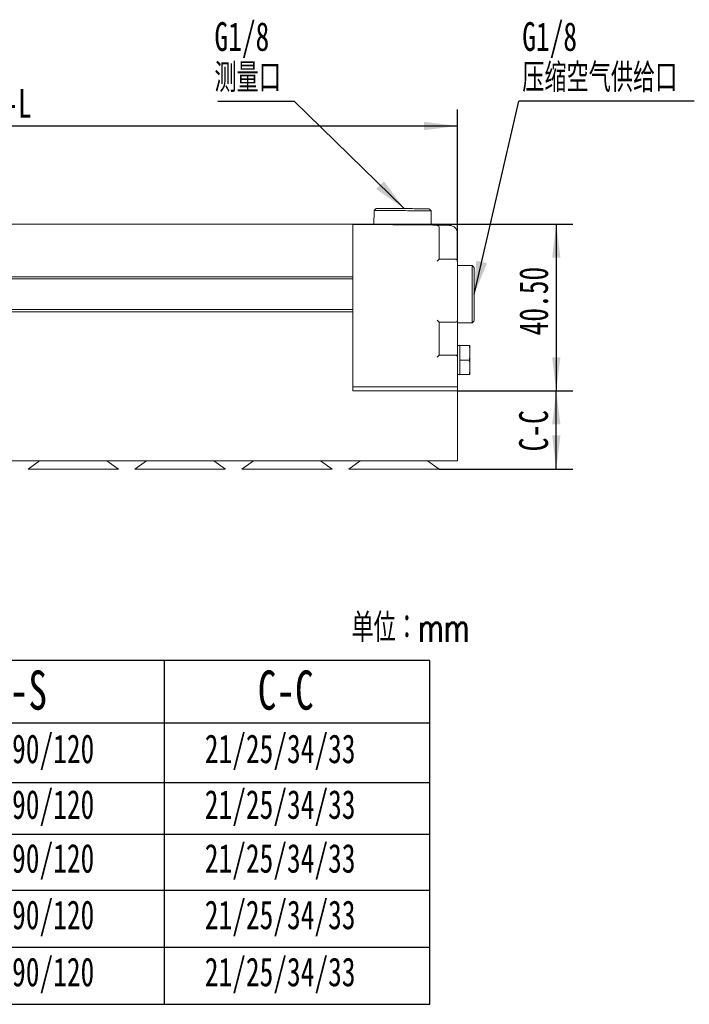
# Model space of a CAD drawing. Header units: millimetres. Extents: x 68 to 408, y 114 to 234.
# Tile 2 of 4: x 155 to 237, y 114 to 234. Entities that reach past the tile are written whole.
import ezdxf

# ---------------------------------------------------------------- set-up
doc = ezdxf.new("R2010")
doc.units = ezdxf.units.MM
doc.layers.add('10', color=7, linetype='Continuous')
doc.styles.add('SLDTEXTSTYLE0', font='TXT', dxfattribs={"width": 0.7})
doc.styles.add('SLDTEXTSTYLE1', font='TXT', dxfattribs={"width": 0.7, "bigfont": 'bigfont'})
doc.dimstyles.new('SLDDIMSTYLE0', dxfattribs={"dimtxt": 3.5, "dimasz": 4.08, "dimexe": 0, "dimexo": 0.0625, "dimgap": 0.875, "dimtad": 2, "dimlfac": 2, "dimrnd": 1e-09, "dimzin": 4, "dimdsep": 46, "dimtxsty": 'SLDTEXTSTYLE0', "dimsah": 1, "dimcen": 0.09, "dimadec": 0, "dimazin": 1, "dimtfac": 1, "dimtofl": 0, "dimtmove": 0, "dimatfit": 3, "dimfxl": 0, "dimfrac": 2, "dimtolj": 1, "dimtzin": 12, "dimarcsym": 0})
doc.dimstyles.new('SLDDIMSTYLE1', dxfattribs={"dimtxt": 3.5, "dimasz": 4.08, "dimexe": 0, "dimexo": 0.0625, "dimgap": 0.875, "dimtad": 2, "dimlfac": 2, "dimrnd": 1e-09, "dimzin": 12, "dimdsep": 46, "dimtxsty": 'SLDTEXTSTYLE0', "dimsah": 1, "dimcen": 0.09, "dimadec": 0, "dimazin": 3, "dimtfac": 1, "dimtofl": 0, "dimtmove": 0, "dimatfit": 3, "dimfxl": 0, "dimfrac": 2, "dimtolj": 1, "dimtzin": 12, "dimarcsym": 0})
doc.dimstyles.new('SLDDIMSTYLE2', dxfattribs={"dimtxt": 0.18, "dimasz": 4.08, "dimexe": 0, "dimexo": 0.0625, "dimgap": 0, "dimtad": 0, "dimtih": 1, "dimtoh": 1, "dimdec": 0, "dimrnd": 1e-09, "dimzin": 0, "dimdsep": 46, "dimtxsty": 'Standard', "dimsah": 1, "dimcen": 0.09, "dimadec": 0, "dimazin": 0, "dimtfac": 4.08, "dimtdec": 0, "dimtofl": 0, "dimtmove": 0, "dimatfit": 3, "dimfxl": 0, "dimfrac": 2, "dimtolj": 1, "dimtzin": 0, "dimarcsym": 0})

# ---------------------------------------------------------------- blocks, each defined once
blk = doc.blocks.new('SW_TABLEANNOTATION_0')
at = {"layer": '10', "color": 0}
for p, q in [((0, 0), (0, -41.8)), ((108.8, 0), (0, 0)), ((26.53, 0), (26.53, -41.8)), ((43.94, 0), (43.94, -41.8)), ((76.47, 0), (76.47, -41.8)), ((108.8, -41.8), (108.8, 0)), ((0, -7.58), (108.8, -7.58)), ((0, -14.85), (108.8, -14.85)), ((0, -21.12), (108.8, -21.12)), ((0, -27.93), (108.8, -27.93)), ((0, -34.86), (108.8, -34.86)), ((0, -41.8), (108.8, -41.8))]:
    blk.add_line(p, q, dxfattribs=at)
at = {"layer": '10', "color": 0, "attachment_point": 1, "style": 'SLDTEXTSTYLE0'}
for s, insert, char_height in [('Model', (5.33, -1.23), 4.762), ('S-S', (55.44, -1.23), 4.762), ('C-C', (87.87, -1.23), 4.762), ('L-L', (30.47, -1.23), 4.762), ('TXP30-150', (2.15, -9.22), 3.704), ('150', (32.18, -8.99), 3.5), ('30/60/90/120', (47.99, -8.99), 3.5), ('21/25/34/33', (81.43, -8.99), 3.5), ('30/60/90/120', (47.99, -15.76), 3.5), ('21/25/34/33', (81.43, -15.76), 3.5), ('TXP30-250', (2.15, -15.99), 3.704), ('250', (32.18, -15.76), 3.5), ('TXP30-300', (2.15, -22.53), 3.704), ('300', (32.18, -22.3), 3.5), ('30/60/90/120', (47.99, -22.3), 3.5), ('21/25/34/33', (81.43, -22.3), 3.5), ('TXP30-400', (2.15, -29.4), 3.704), ('400', (32.18, -29.17), 3.5), ('30/60/90/120', (47.99, -29.17), 3.5), ('21/25/34/33', (81.43, -29.17), 3.5), ('30/60/90/120', (47.99, -36.11), 3.5), ('21/25/34/33', (81.43, -36.11), 3.5), ('TXP30-600', (2.15, -36.34), 3.704), ('600', (32.18, -36.11), 3.5)]:
    blk.add_mtext(s, dxfattribs=dict(at, insert=insert, char_height=char_height))
blk = doc.blocks.new('_D')
at = {"layer": '10'}
for p, q in [((195.88, 208.78), (222.63, 208.78)), ((220.63, 208.78), (220.63, 188.53)), ((208.63, 188.53), (222.63, 188.53))]:
    blk.add_line(p, q, dxfattribs=at)
for points in [[(220.63, 208.78), (220.13, 204.7), (221.14, 204.7)], [(220.63, 188.53), (221.14, 192.61), (220.13, 192.61)]]:
    blk.add_solid(points, dxfattribs=at)
at = {"layer": '10', "insert": (216.12, 195.27), "char_height": 3.5, "attachment_point": 1, "rotation": 90, "style": 'SLDTEXTSTYLE0'}
blk.add_mtext('40.50', dxfattribs=at)
blk = doc.blocks.new('_D_1')
at = {"layer": '10'}
for p, q in [((208.63, 188.53), (222.63, 188.53)), ((220.63, 179.03), (220.63, 188.53)), ((206.38, 179.03), (222.63, 179.03))]:
    blk.add_line(p, q, dxfattribs=at)
for points in [[(220.63, 188.53), (220.13, 184.45), (221.14, 184.45)], [(220.63, 179.03), (221.14, 183.11), (220.13, 183.11)]]:
    blk.add_solid(points, dxfattribs=at)
at = {"layer": '10', "insert": (216.12, 181.18), "char_height": 3.5, "attachment_point": 1, "rotation": 90, "style": 'SLDTEXTSTYLE0'}
blk.add_mtext('C-C', dxfattribs=at)
blk = doc.blocks.new('_D_2')
at = {"layer": '10'}
for p, q in [((99.88, 202.09), (99.88, 222.72)), ((208.63, 204.28), (208.63, 222.72)), ((99.88, 220.72), (208.63, 220.72))]:
    blk.add_line(p, q, dxfattribs=at)
for points in [[(99.88, 220.72), (103.96, 220.21), (103.96, 221.22)], [(208.63, 220.72), (204.55, 221.22), (204.55, 220.21)]]:
    blk.add_solid(points, dxfattribs=at)
at = {"layer": '10', "insert": (151.82, 225.23), "char_height": 3.5, "attachment_point": 1, "style": 'SLDTEXTSTYLE0'}
blk.add_mtext('L-L', dxfattribs=at)
blk = doc.blocks.new('SW_NOTE_0')
at = {"layer": '10', "color": 0}
blk.add_line((-9.29, 0), (0, 0), dxfattribs=at)
at = {"layer": '10', "color": 0, "char_height": 3.5, "attachment_point": 1}
for s, insert, style in [('G1/8', (-9.7, 9.6), 'SLDTEXTSTYLE0'), ('测\\M+197CA\\M+18CFB', (-9.7, 4.6), 'SLDTEXTSTYLE1')]:
    blk.add_mtext(s, dxfattribs=dict(at, insert=insert, style=style))
blk = doc.blocks.new('SW_NOTE_1')
at = {"layer": '10', "color": 0}
blk.add_line((21.32, 0), (0, 0), dxfattribs=at)
at = {"layer": '10', "color": 0, "char_height": 3.5, "attachment_point": 1}
for s, insert, style in [('G1/8', (0.4, 9.6), 'SLDTEXTSTYLE0'), ('压缩\\M+18BF3\\M+19F83\\M+18B9F给\\M+18CFB', (0.4, 4.6), 'SLDTEXTSTYLE1')]:
    blk.add_mtext(s, dxfattribs=dict(at, insert=insert, style=style))

msp = doc.modelspace()

# ---------------------------------------------------------------- linework, layer by layer
at = {"color": 7, "linetype": 'Continuous', "lineweight": 15}
for p, q in [((198.7158, 210.7104), (198.4637, 210.4626)), ((205.4134, 210.4022), (205.1656, 210.6544)), ((198.4637, 210.4626), (198.4485, 208.7127)), ((205.3982, 208.6523), (205.4134, 210.4022)), ((108.6339, 208.7773), (195.8839, 208.7773)), ((195.8839, 208.735), (205.6339, 208.6502)), ((206.1361, 208.6459), (205.6339, 208.6502)), ((205.9144, 208.6478), (207.6426, 208.6328)), ((206.1361, 208.6078), (206.1361, 208.6459)), ((195.8839, 207.7773), (195.8839, 202.3998)), ((206.3839, 207.6503), (206.3839, 204.5263)), ((208.6339, 207.6328), (208.6339, 206.0261)), ((206.3839, 204.5263), (207.6404, 204.5263)), ((208.6339, 204.2763), (208.6339, 197.1273)), ((210.3844, 203.7518), (208.6344, 203.7518)), ((210.6344, 203.5018), (210.3844, 203.7518)), ((195.8839, 202.3998), (108.6339, 202.3998)), ((195.8839, 202.3998), (195.8839, 202.3576)), ((195.8839, 202.3576), (195.8839, 198.1942)), ((208.6344, 202.2768), (208.6339, 202.2768)), ((195.8839, 202.1498), (108.6339, 202.1498)), ((108.6339, 198.4023), (195.8839, 198.4023)), ((108.6339, 198.1523), (195.8839, 198.1523)), ((195.8839, 198.1942), (195.8839, 198.1523)), ((195.8839, 198.1523), (195.8839, 188.5273)), ((208.6339, 198.2768), (208.6344, 198.2768)), ((206.3839, 196.8774), (206.3839, 192.8774)), ((207.6404, 196.8774), (206.3839, 196.8774)), ((206.3839, 196.8772), (208.3839, 196.8772)), ((208.6339, 197.1273), (208.6339, 197.1272)), ((208.6344, 196.8018), (210.3844, 196.8018)), ((210.3844, 196.8018), (210.6344, 197.0518)), ((208.8839, 194.0268), (208.6339, 194.0268)), ((208.8839, 193.1518), (208.8839, 194.0268)), ((210.0614, 194.0268), (208.8839, 194.0268)), ((206.3841, 192.8774), (206.3839, 192.8774)), ((206.3839, 192.8774), (207.6415, 192.8774)), ((207.6415, 192.8774), (208.2589, 192.8774)), ((208.2999, 192.8772), (208.3839, 192.8772)), ((208.8839, 192.2768), (208.8839, 193.1518)), ((208.6339, 192.6274), (208.6108, 192.6274)), ((208.6339, 192.6274), (208.6339, 189.0274)), ((208.8839, 191.4018), (208.8839, 192.2768)), ((210.0614, 192.2768), (208.8839, 192.2768)), ((208.6339, 190.5268), (208.8839, 190.5268)), ((208.8839, 190.5268), (208.8839, 191.4018)), ((210.0614, 190.5268), (208.8839, 190.5268)), ((195.8839, 189.0274), (207.6426, 189.0274)), ((208.2589, 188.5274), (195.8839, 188.5274)), ((208.6339, 188.5273), (195.8839, 188.5273)), ((207.6426, 189.0274), (208.2589, 189.0274)), ((208.6339, 188.8593), (208.6339, 188.5274)), ((208.6339, 188.5273), (208.6339, 188.5274)), ((208.6339, 180.0273), (208.6339, 188.5273)), ((208.6339, 180.0273), (103.6339, 180.0273)), ((157.7939, 180.0273), (156.3833, 179.0264)), ((167.3845, 179.0264), (165.9738, 180.0273)), ((170.7939, 180.0273), (169.3833, 179.0264)), ((180.3845, 179.0264), (178.9738, 180.0273)), ((183.7939, 180.0273), (182.3833, 179.0264)), ((193.3845, 179.0264), (191.9738, 180.0273)), ((196.7939, 180.0273), (195.3833, 179.0264)), ((206.3845, 179.0264), (204.9738, 180.0273))]:
    msp.add_line(p, q, dxfattribs=at)
at = {"color": 7, "linetype": 'Continuous', "lineweight": 15, "flags": 128}
for points in [[(210.1339, 194.0009), (210.1301, 194.0154), (210.1271, 194.0268)], [(210.1271, 190.5268), (210.1309, 190.5414), (210.1339, 190.5528)]]:
    msp.add_lwpolyline(points, dxfattribs=at)
at = {"color": 7, "linetype": 'Continuous', "lineweight": 15}
msp.add_arc((208.3839, 192.6272), 0.25, 0, 40.630976, dxfattribs=at)
for points, knots in [([(198.7427, 210.7102), (198.736, 210.7103), (198.7117, 210.7105), (198.9163, 210.7087), (199.3405, 210.705), (199.9461, 210.6998), (200.6534, 210.6936), (201.4413, 210.6868), (202.2925, 210.6794), (203.1503, 210.6719), (203.9146, 210.6653), (204.5278, 210.6599), (204.781, 210.6577), (204.9032, 210.6567)], [0, 0, 0, 0, 0.03824365, 0.13854378, 0.23884427, 0.33552596, 0.42569586, 0.51586569, 0.61254769, 0.71284819, 0.81314852, 0.90983036, 1, 1, 1, 1]), ([(204.9032, 210.6567), (204.9972, 210.6559), (205.1521, 210.6545), (205.1425, 210.6546), (205.1387, 210.6546)], [0, 0, 0, 0, 0.60676279, 1, 1, 1, 1]), ([(205.1307, 210.4047), (204.999, 210.4058), (204.7261, 210.4082), (204.0654, 210.4139), (203.2418, 210.4211), (202.3176, 210.4291), (201.4005, 210.4371), (200.5514, 210.4445), (199.7893, 210.4511), (199.1368, 210.4568), (198.6797, 210.4608), (198.4592, 210.4627), (198.4854, 210.4624), (198.4927, 210.4624)], [0, 0, 0, 0, 0.09016638, 0.18684399, 0.28714032, 0.38743658, 0.48411443, 0.57428046, 0.66444652, 0.76112441, 0.86142046, 0.961717, 1, 1, 1, 1]), ([(205.3844, 210.4025), (205.3885, 210.4024), (205.3988, 210.4023), (205.2319, 210.4038), (205.1307, 210.4047)], [0, 0, 0, 0, 0.39307039, 1, 1, 1, 1]), ([(195.8839, 208.7773), (195.8839, 208.7773), (195.8839, 208.7559), (195.8839, 208.6584), (195.8839, 208.5821), (195.8839, 208.3868), (195.8839, 208.2685), (195.8839, 208.0223), (195.8839, 207.8952), (195.8839, 207.7773)], [0, 0, 0, 0, 0.25, 0.25, 0.5, 0.5, 0.75, 0.75, 1, 1, 1, 1]), ([(195.8839, 208.735), (195.8839, 208.735), (195.8839, 208.7135), (195.8839, 208.6161), (195.8839, 208.5398), (195.8839, 208.3445), (195.8839, 208.2263), (195.8839, 207.9801), (195.8839, 207.853), (195.8839, 207.7351)], [0, 0, 0, 0, 0.25, 0.25, 0.5, 0.5, 0.75, 0.75, 1, 1, 1, 1]), ([(205.6338, 208.6502), (205.6339, 208.6502), (205.6341, 208.6502), (205.6342, 208.6502), (205.6345, 208.6502), (205.6347, 208.6502), (205.635, 208.6502), (205.6362, 208.6502), (205.6374, 208.6502), (205.6385, 208.6502), (205.6479, 208.6501), (205.6574, 208.65), (205.6669, 208.65), (205.6858, 208.6498), (205.7046, 208.6496), (205.7232, 208.6495), (205.7418, 208.6493), (205.7603, 208.6491), (205.7785, 208.649), (205.7831, 208.6489), (205.7876, 208.6489), (205.7922, 208.6489), (205.7965, 208.6488), (205.8009, 208.6488), (205.8052, 208.6488), (205.8094, 208.6487), (205.8135, 208.6487), (205.8177, 208.6486), (205.8216, 208.6486), (205.8256, 208.6486), (205.8296, 208.6485), (205.8334, 208.6485), (205.8373, 208.6485), (205.8411, 208.6484), (205.8448, 208.6484), (205.8485, 208.6484), (205.8522, 208.6483), (205.8558, 208.6483), (205.8594, 208.6483), (205.863, 208.6482), (205.8665, 208.6482), (205.87, 208.6482), (205.8734, 208.6482), (205.8768, 208.6481), (205.8802, 208.6481), (205.8836, 208.6481), (205.8869, 208.648), (205.8902, 208.648), (205.8934, 208.648), (205.8967, 208.648), (205.8999, 208.6479), (205.9031, 208.6479), (205.9054, 208.6479), (205.9077, 208.6479), (205.9099, 208.6478)], [0.00000072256, 0.00000072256, 0.00000072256, 0.00000072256, 0.000001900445, 0.000001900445, 0.000001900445, 0.000004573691, 0.000004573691, 0.000004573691, 0.000015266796, 0.000015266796, 0.000015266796, 0.000100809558, 0.000100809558, 0.000100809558, 0.000271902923, 0.000271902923, 0.000271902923, 0.000442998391, 0.000442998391, 0.000442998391, 0.000485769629, 0.000485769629, 0.000485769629, 0.000526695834, 0.000526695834, 0.000526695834, 0.000566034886, 0.000566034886, 0.000566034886, 0.000603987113, 0.000603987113, 0.000603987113, 0.000640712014, 0.000640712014, 0.000640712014, 0.000676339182, 0.000676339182, 0.000676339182, 0.000710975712, 0.000710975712, 0.000710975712, 0.000744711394, 0.000744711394, 0.000744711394, 0.000777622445, 0.000777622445, 0.000777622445, 0.000809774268, 0.000809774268, 0.000809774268, 0.000841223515, 0.000841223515, 0.000841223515, 0.000863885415, 0.000863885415, 0.000863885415, 0.000863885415]), ([(205.9099, 208.6478), (205.9102, 208.6478), (205.9106, 208.6478), (205.9109, 208.6478), (205.9117, 208.6478), (205.9126, 208.6478), (205.9134, 208.6478)], [0, 0, 0, 0, 0.00000196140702, 0.00000196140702, 0.00000196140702, 0.00000722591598, 0.00000722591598, 0.00000722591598, 0.00000722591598]), ([(205.9144, 208.6478), (205.9133, 208.6478), (205.9121, 208.6478), (205.911, 208.6478), (205.9109, 208.6478), (205.9109, 208.6478), (205.9108, 208.6478)], [0, 0, 0, 0, 0.00000748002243, 0.00000748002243, 0.00000748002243, 0.00000790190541, 0.00000790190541, 0.00000790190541, 0.00000790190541]), ([(206.3839, 208.3959), (206.3839, 208.4252), (206.3786, 208.4568), (206.3545, 208.5181), (206.3356, 208.5475), (206.2873, 208.5962), (206.258, 208.6154), (206.197, 208.64), (206.1654, 208.6456), (206.1361, 208.6459)], [0, 0, 0, 0, 0.25, 0.25, 0.5, 0.5, 0.75, 0.75, 1, 1, 1, 1]), ([(206.3839, 208.3959), (206.3839, 208.3959), (206.3839, 208.3761), (206.3839, 208.3017), (206.3839, 208.2461), (206.3839, 208.143), (206.3839, 208.1046), (206.3839, 208.0236), (206.3839, 207.9808), (206.3839, 207.8906), (206.3839, 207.8432), (206.3839, 207.748), (206.3839, 207.6996), (206.3839, 207.6503)], [0, 0, 0, 0, 0.00058697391, 0.00058697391, 0.00117394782, 0.00117394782, 0.00146743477, 0.00146743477, 0.00176092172, 0.00176092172, 0.00205440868, 0.00205440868, 0.00234789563, 0.00234789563, 0.00234789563, 0.00234789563]), ([(207.6426, 208.6328), (207.7728, 208.6316), (207.9027, 208.6048), (208.1425, 208.5036), (208.2524, 208.4293), (208.4357, 208.2444), (208.509, 208.1339), (208.6082, 207.8931), (208.6339, 207.763), (208.6339, 207.6328)], [0, 0, 0, 0, 0.25, 0.25, 0.5, 0.5, 0.75, 0.75, 1, 1, 1, 1]), ([(208.6339, 206.0261), (208.6339, 205.8199), (208.6339, 205.5974), (208.6339, 205.1666), (208.6339, 204.9596), (208.6339, 204.618), (208.6339, 204.4844), (208.6339, 204.3139), (208.6339, 204.2763), (208.6339, 204.2763)], [0, 0, 0, 0, 0.25, 0.25, 0.5, 0.5, 0.75, 0.75, 1, 1, 1, 1]), ([(206.1361, 204.2763), (206.1654, 204.3056), (206.197, 204.3373), (206.258, 204.3985), (206.2873, 204.4279), (206.3356, 204.4767), (206.3545, 204.4958), (206.3786, 204.5204), (206.3839, 204.526), (206.3839, 204.5263)], [0, 0, 0, 0, 0.25, 0.25, 0.5, 0.5, 0.75, 0.75, 1, 1, 1, 1]), ([(207.6404, 204.5263), (207.7284, 204.5263), (207.8232, 204.5263), (208.0063, 204.5263), (208.0941, 204.5263), (208.239, 204.5263), (208.2956, 204.5263), (208.3679, 204.5263), (208.3839, 204.5263), (208.3839, 204.5263)], [0, 0, 0, 0, 0.25, 0.25, 0.5, 0.5, 0.75, 0.75, 1, 1, 1, 1]), ([(208.6339, 204.2763), (208.6339, 204.3057), (208.6285, 204.3375), (208.6042, 204.3991), (208.5851, 204.4286), (208.5363, 204.4775), (208.5067, 204.4965), (208.4451, 204.5209), (208.4134, 204.5263), (208.3839, 204.5263)], [0, 0, 0, 0, 0.25, 0.25, 0.5, 0.5, 0.75, 0.75, 1, 1, 1, 1]), ([(210.3844, 197.0847), (210.3844, 197.2164), (210.3844, 197.4893), (210.3844, 198.1501), (210.3844, 198.9737), (210.3844, 199.898), (210.3844, 200.8152), (210.3844, 201.6643), (210.3844, 202.4264), (210.3844, 203.0789), (210.3844, 203.5359), (210.3844, 203.7563), (210.3844, 203.7301), (210.3844, 203.7228)], [0, 0, 0, 0, 0.09016464, 0.18684126, 0.28713605, 0.38743076, 0.4841073, 0.57427209, 0.66443686, 0.76111327, 0.86140805, 0.96170293, 1, 1, 1, 1]), ([(210.6344, 203.4749), (210.6344, 203.4816), (210.6344, 203.506), (210.6344, 203.3014), (210.6344, 202.8773), (210.6344, 202.2718), (210.6344, 201.5645), (210.6344, 200.7765), (210.6344, 199.9253), (210.6344, 199.0675), (210.6344, 198.3031), (210.6344, 197.6899), (210.6344, 197.4366), (210.6344, 197.3144)], [0, 0, 0, 0, 0.03821681, 0.13851998, 0.23882327, 0.33550765, 0.42568012, 0.51585227, 0.61253687, 0.71283996, 0.8131432, 0.90982751, 1, 1, 1, 1]), ([(206.3839, 196.8774), (206.3839, 196.8777), (206.3786, 196.8833), (206.3545, 196.9079), (206.3356, 196.927), (206.2873, 196.9758), (206.258, 197.0052), (206.197, 197.0665), (206.1654, 197.0981), (206.1361, 197.1274)], [0, 0, 0, 0, 0.25, 0.25, 0.5, 0.5, 0.75, 0.75, 1, 1, 1, 1]), ([(208.3839, 196.8773), (208.3839, 196.8773), (208.3679, 196.8773), (208.2956, 196.8774), (208.239, 196.8774), (208.0941, 196.8774), (208.0063, 196.8774), (207.8232, 196.8774), (207.7284, 196.8774), (207.6404, 196.8774)], [0, 0, 0, 0, 0.25, 0.25, 0.5, 0.5, 0.75, 0.75, 1, 1, 1, 1]), ([(208.3839, 196.8772), (208.4134, 196.8772), (208.4451, 196.8826), (208.5067, 196.907), (208.5363, 196.9261), (208.5851, 196.9749), (208.6042, 197.0044), (208.6285, 197.066), (208.6339, 197.0978), (208.6339, 197.1272)], [0, 0, 0, 0, 0.25, 0.25, 0.5, 0.5, 0.75, 0.75, 1, 1, 1, 1]), ([(208.6339, 197.0677), (208.6339, 197.0606), (208.6339, 197.0288), (208.6339, 196.7803), (208.6339, 196.3042), (208.6339, 195.6377), (208.6339, 195.1239), (208.6339, 194.8771)], [0, 0, 0, 0, 0.062228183, 0.279058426, 0.502798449, 0.761082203, 1, 1, 1, 1]), ([(210.3844, 196.8309), (210.3844, 196.8268), (210.3844, 196.8165), (210.3844, 196.9834), (210.3844, 197.0847)], [0, 0, 0, 0, 0.39301061, 1, 1, 1, 1]), ([(210.6344, 197.3144), (210.6344, 197.2204), (210.6344, 197.0654), (210.6344, 197.075), (210.6344, 197.0788)], [0, 0, 0, 0, 0.60664934, 1, 1, 1, 1]), ([(208.6339, 194.8771), (208.6339, 194.5901), (208.6339, 194.2917), (208.6339, 193.7404), (208.6339, 193.4891), (208.6339, 193.0832), (208.6339, 192.9126), (208.6339, 192.6843), (208.6339, 192.6272), (208.6339, 192.6272)], [0, 0, 0, 0, 0.25, 0.25, 0.5, 0.5, 0.75, 0.75, 1, 1, 1, 1]), ([(210.1271, 194.0268), (210.1239, 194.0268), (210.1177, 194.0268), (210.1027, 194.0269), (210.0843, 194.0268), (210.069, 194.0268), (210.0614, 194.0268)], [0, 0, 0, 0, 0.248400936, 0.500006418, 0.747060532, 1, 1, 1, 1]), ([(210.0614, 194.0268), (210.0687, 193.9774), (210.0833, 193.8798), (210.101, 193.7343), (210.1177, 193.565), (210.1311, 193.3709), (210.133, 193.2246), (210.1339, 193.1518)], [0, 0, 0, 0, 0.17022563, 0.33634241, 0.49998755, 0.75120031, 1, 1, 1, 1]), ([(210.1339, 193.1518), (210.1339, 193.2589), (210.1339, 193.3618), (210.1339, 193.5511), (210.1339, 193.6372), (210.1339, 193.7857), (210.1339, 193.848), (210.1339, 193.945), (210.1339, 193.9798), (210.1339, 194.0009)], [0, 0, 0, 0, 0.25, 0.25, 0.5, 0.5, 0.75, 0.75, 1, 1, 1, 1]), ([(206.1361, 192.6274), (206.1654, 192.6567), (206.197, 192.6884), (206.258, 192.7496), (206.2873, 192.779), (206.3356, 192.8278), (206.3545, 192.8469), (206.3786, 192.8715), (206.3839, 192.8771), (206.3839, 192.8774)], [0, 0, 0, 0, 0.25, 0.25, 0.5, 0.5, 0.75, 0.75, 1, 1, 1, 1]), ([(208.6176, 192.6265), (208.6185, 192.6285), (208.6214, 192.6351), (208.6233, 192.6504), (208.6229, 192.6717), (208.6169, 192.7055), (208.5973, 192.752), (208.5593, 192.7997), (208.5003, 192.8449), (208.411, 192.8775), (208.3241, 192.8784), (208.2718, 192.8766), (208.2589, 192.8762)], [0, 0, 0, 0, 0.01947468, 0.06470294, 0.10950949, 0.15644457, 0.26448441, 0.39002005, 0.50414678, 0.68989095, 0.92361575, 1, 1, 1, 1]), ([(208.3839, 192.8772), (208.4198, 192.8733), (208.4926, 192.8653), (208.5457, 192.8148), (208.5725, 192.7893)], [0, 0, 0, 0, 0.4941457, 1, 1, 1, 1]), ([(208.8839, 192.3364), (208.8839, 192.354), (208.8839, 192.6366), (208.8839, 192.9025), (208.8839, 193.1518)], [0, 0, 0, 0, 0.062492, 1, 1, 1, 1]), ([(210.1339, 193.1518), (210.1335, 193.1032), (210.1327, 193.0061), (210.1259, 192.8599), (210.1136, 192.6905), (210.0934, 192.4956), (210.0721, 192.3505), (210.0614, 192.2768)], [0, 0, 0, 0, 0.16608952, 0.33177745, 0.50002552, 0.74629167, 1, 1, 1, 1]), ([(210.1339, 191.4018), (210.1339, 191.5281), (210.1339, 191.6681), (210.1339, 191.9643), (210.1339, 192.1205), (210.1339, 192.4332), (210.1339, 192.5894), (210.1339, 192.8856), (210.1339, 193.0256), (210.1339, 193.1518)], [0, 0, 0, 0, 0.25, 0.25, 0.5, 0.5, 0.75, 0.75, 1, 1, 1, 1]), ([(208.8839, 191.4018), (208.8839, 191.5545), (208.8839, 191.8128), (208.8839, 192.0999), (208.8839, 192.2173)], [0, 0, 0, 0, 0.59093166, 1, 1, 1, 1]), ([(210.0614, 192.2768), (210.0687, 192.2274), (210.0833, 192.1298), (210.101, 191.9843), (210.1177, 191.8149), (210.1311, 191.6211), (210.133, 191.4747), (210.1339, 191.4018)], [0, 0, 0, 0, 0.17022564, 0.33634242, 0.49998755, 0.75120031, 1, 1, 1, 1]), ([(210.1339, 191.4018), (210.1335, 191.3533), (210.1327, 191.2562), (210.1259, 191.11), (210.1136, 190.9404), (210.0934, 190.7457), (210.0721, 190.6005), (210.0614, 190.5268)], [0, 0, 0, 0, 0.16608952, 0.33177745, 0.50002552, 0.74629167, 1, 1, 1, 1]), ([(210.0614, 190.5268), (210.069, 190.5269), (210.0843, 190.5269), (210.1027, 190.5268), (210.1177, 190.5269), (210.1239, 190.5269), (210.1271, 190.5268)], [0, 0, 0, 0, 0.25292171, 0.49999356, 0.75158156, 1, 1, 1, 1]), ([(210.1339, 190.5528), (210.1339, 190.5739), (210.1339, 190.6087), (210.1339, 190.7057), (210.1339, 190.7679), (210.1339, 190.9165), (210.1339, 191.0026), (210.1339, 191.1919), (210.1339, 191.2948), (210.1339, 191.4018)], [0, 0, 0, 0, 0.25, 0.25, 0.5, 0.5, 0.75, 0.75, 1, 1, 1, 1]), ([(208.6339, 188.5274), (208.6339, 188.5274), (208.6258, 188.5274), (208.5893, 188.5274), (208.5607, 188.5274), (208.4874, 188.5274), (208.4431, 188.5274), (208.3508, 188.5274), (208.3031, 188.5274), (208.2589, 188.5274)], [0, 0, 0, 0, 0.25, 0.25, 0.5, 0.5, 0.75, 0.75, 1, 1, 1, 1]), ([(208.5057, 189.0274), (208.5458, 189.0274), (208.5783, 189.0274), (208.6224, 189.0274), (208.6339, 189.0274), (208.6339, 189.0274)], [0, 0, 0, 0, 0.5, 0.5, 1, 1, 1, 1]), ([(156.3993, 179.0268), (156.3942, 179.0269), (156.3351, 179.0269), (156.4647, 179.0269), (156.583, 179.027)], [0, 0, 0, 0, 0.086462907, 1, 1, 1, 1]), ([(161.7555, 179.0264), (161.3043, 179.0264), (160.4018, 179.0264), (159.1117, 179.0265), (157.9464, 179.0265), (157.0615, 179.0266), (156.5791, 179.0267), (156.5253, 179.0268), (156.5183, 179.0268)], [0, 0, 0, 0, 0.18298752, 0.36597524, 0.56217799, 0.76572389, 0.96927029, 1, 1, 1, 1]), ([(156.583, 179.027), (156.7348, 179.027), (157.0494, 179.0271), (157.947, 179.0271), (159.1371, 179.0272), (160.5374, 179.0273), (161.9811, 179.0273), (163.3654, 179.0273), (164.6573, 179.0272), (165.8169, 179.0271), (166.7235, 179.0271), (167.2907, 179.027), (167.3436, 179.0269), (167.3684, 179.0268)], [0, 0, 0, 0, 0.08589028, 0.17798344, 0.27352349, 0.36906351, 0.46115672, 0.54704695, 0.63293719, 0.72503044, 0.82057051, 0.9161106, 1, 1, 1, 1]), ([(167.1848, 179.0267), (167.033, 179.0267), (166.7184, 179.0266), (165.821, 179.0265), (164.6302, 179.0265), (163.3509, 179.0264), (162.4897, 179.0264), (162.1313, 179.0264)], [0, 0, 0, 0, 0.19647787, 0.40714524, 0.62569721, 0.8442493, 1, 1, 1, 1]), ([(169.3993, 179.0268), (169.3942, 179.0269), (169.3351, 179.0269), (169.4647, 179.0269), (169.583, 179.027)], [0, 0, 0, 0, 0.0864629, 1, 1, 1, 1]), ([(174.7555, 179.0264), (174.3043, 179.0264), (173.4018, 179.0264), (172.1117, 179.0265), (170.9464, 179.0265), (170.0615, 179.0266), (169.5791, 179.0267), (169.5253, 179.0268), (169.5183, 179.0268)], [0, 0, 0, 0, 0.1829875, 0.3659752, 0.56217807, 0.76572395, 0.96927028, 1, 1, 1, 1]), ([(169.583, 179.027), (169.7348, 179.027), (170.0494, 179.0271), (170.947, 179.0271), (172.1371, 179.0272), (173.5374, 179.0273), (174.9811, 179.0273), (176.3654, 179.0273), (177.6573, 179.0272), (178.8169, 179.0271), (179.7235, 179.0271), (180.2907, 179.027), (180.3436, 179.0269), (180.3684, 179.0268)], [0, 0, 0, 0, 0.08589026, 0.17798342, 0.27352354, 0.3690635, 0.46115677, 0.54704699, 0.63293721, 0.72503045, 0.82057051, 0.9161106, 1, 1, 1, 1]), ([(180.1848, 179.0267), (180.033, 179.0267), (179.7184, 179.0266), (178.821, 179.0265), (177.6302, 179.0265), (176.3509, 179.0264), (175.4897, 179.0264), (175.1313, 179.0264)], [0, 0, 0, 0, 0.19647789, 0.40714523, 0.62569725, 0.84424945, 1, 1, 1, 1]), ([(182.3993, 179.0268), (182.3942, 179.0269), (182.3351, 179.0269), (182.4647, 179.0269), (182.583, 179.027)], [0, 0, 0, 0, 0.08646289, 1, 1, 1, 1]), ([(187.7555, 179.0264), (187.3043, 179.0264), (186.4018, 179.0264), (185.1117, 179.0265), (183.9464, 179.0265), (183.0615, 179.0266), (182.5791, 179.0267), (182.5253, 179.0268), (182.5183, 179.0268)], [0, 0, 0, 0, 0.182987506, 0.365975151, 0.562178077, 0.765723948, 0.96927028, 1, 1, 1, 1]), ([(182.583, 179.027), (182.7348, 179.027), (183.0494, 179.0271), (183.947, 179.0271), (185.1371, 179.0272), (186.5374, 179.0273), (187.9811, 179.0273), (189.3654, 179.0273), (190.6573, 179.0272), (191.8169, 179.0271), (192.7235, 179.0271), (193.2907, 179.027), (193.3436, 179.0269), (193.3684, 179.0268)], [0, 0, 0, 0, 0.08589027, 0.17798344, 0.27352353, 0.3690635, 0.46115676, 0.547047, 0.63293723, 0.72503044, 0.82057051, 0.9161106, 1, 1, 1, 1]), ([(193.1848, 179.0267), (193.033, 179.0267), (192.7184, 179.0266), (191.821, 179.0265), (190.6302, 179.0265), (189.3509, 179.0264), (188.4897, 179.0264), (188.1313, 179.0264)], [0, 0, 0, 0, 0.19647789, 0.4071452, 0.62569719, 0.84424942, 1, 1, 1, 1]), ([(195.3993, 179.0268), (195.3942, 179.0269), (195.3351, 179.0269), (195.4647, 179.0269), (195.583, 179.027)], [0, 0, 0, 0, 0.08646289, 1, 1, 1, 1]), ([(200.7555, 179.0264), (200.3043, 179.0264), (199.4018, 179.0264), (198.1117, 179.0265), (196.9464, 179.0265), (196.0615, 179.0266), (195.5791, 179.0267), (195.5253, 179.0268), (195.5183, 179.0268)], [0, 0, 0, 0, 0.1829875, 0.36597519, 0.56217811, 0.76572399, 0.96927027, 1, 1, 1, 1]), ([(195.583, 179.027), (195.7348, 179.027), (196.0494, 179.0271), (196.947, 179.0271), (198.1371, 179.0272), (199.5374, 179.0273), (200.9811, 179.0273), (202.3654, 179.0273), (203.6573, 179.0272), (204.8169, 179.0271), (205.7235, 179.0271), (206.2907, 179.027), (206.3436, 179.0269), (206.3684, 179.0268)], [0, 0, 0, 0, 0.08589024, 0.1779834, 0.27352354, 0.36906345, 0.46115677, 0.547047, 0.63293724, 0.7250305, 0.82057049, 0.9161106, 1, 1, 1, 1]), ([(206.1848, 179.0267), (206.033, 179.0267), (205.7184, 179.0266), (204.821, 179.0265), (203.6302, 179.0265), (202.3509, 179.0264), (201.4897, 179.0264), (201.1313, 179.0264)], [0, 0, 0, 0, 0.196477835, 0.40714531, 0.625697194, 0.844249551, 1, 1, 1, 1])]:
    msp.add_open_spline(points, degree=3, knots=knots, dxfattribs=at)
for points in [[(205.6339, 208.6502), (205.6339, 208.6502), (205.6339, 208.6502), (205.6339, 208.6502)], [(206.3839, 196.8774), (206.3839, 196.8774), (206.3839, 196.8774), (206.3839, 196.8774)], [(206.3839, 192.8774), (206.3839, 192.8774), (206.3839, 192.8774), (206.3839, 192.8774)], [(208.2589, 189.0274), (208.3487, 189.0274), (208.4381, 189.0274), (208.5057, 189.0274)], [(208.6339, 189.0274), (208.6339, 188.967), (208.6339, 188.9068), (208.6339, 188.8593)]]:
    msp.add_open_spline(points, degree=3, dxfattribs=at)

# ---------------------------------------------------------------- block references
at = {"layer": '10'}
for name, p in [('SW_NOTE_0', (188.7566, 223.7403)), ('SW_NOTE_1', (216.0927, 223.7403)), ('SW_TABLEANNOTATION_0', (96.4503, 155.7751))]:
    msp.add_blockref(name, p, dxfattribs=at)

# ---------------------------------------------------------------- texts
at = {"layer": '10', "insert": (195.7233, 161.5086), "char_height": 3.5, "attachment_point": 1, "style": 'SLDTEXTSTYLE1'}
msp.add_mtext('单\\M+188CA\\M+18146mm', dxfattribs=at)

# ---------------------------------------------------------------- dimensions: what is measured, and where the dimension line sits
at = {"layer": '10'}
dim = msp.add_linear_dim(base=(208.6339, 220.7151), p1=(99.8839, 202.0927), p2=(208.6339, 204.2763), text='L-L', dimstyle='SLDDIMSTYLE1', dxfattribs=at)
dim.commit()
dim.dimension.update_dxf_attribs({"geometry": '_D_2', "text_midpoint": (154.1599, 220.7151), "dimtype": 160})
dim = msp.add_linear_dim(base=(220.6344, 188.5273), p1=(195.8839, 208.7773), p2=(208.6339, 188.5273), angle=90, dimstyle='SLDDIMSTYLE0', dxfattribs=at)
dim.commit()
dim.dimension.update_dxf_attribs({"geometry": '_D', "text_midpoint": (220.6344, 199.1121), "dimtype": 160})
dim = msp.add_linear_dim(base=(220.6344, 188.5273), p1=(206.3839, 179.0268), p2=(208.6339, 188.5273), angle=90, text='C-C', dimstyle='SLDDIMSTYLE1', dxfattribs=at)
dim.commit()
dim.dimension.update_dxf_attribs({"geometry": '_D_1', "text_midpoint": (220.6344, 183.7952), "dimtype": 160})

# ---------------------------------------------------------------- leaders
for points in [[(202.1181, 210.6809), (188.7566, 223.7403)], [(210.6344, 200.2267), (216.0927, 223.7403)]]:
    msp.add_leader(points, dimstyle='SLDDIMSTYLE2', dxfattribs=at)

doc.saveas('drawing.dxf')
